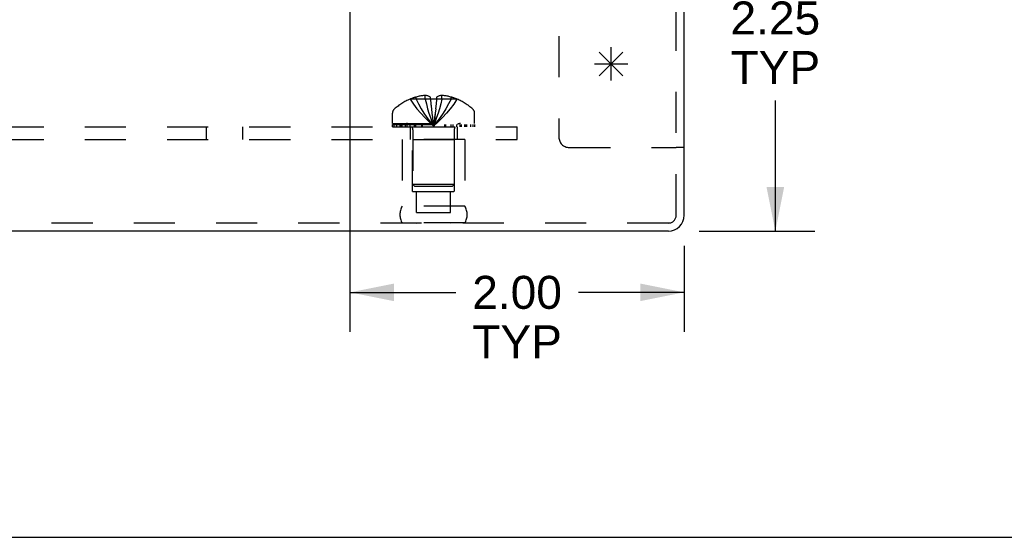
# Model space of a CAD drawing. Header units: inches. Extents: x 0 to 44.7, y 0 to 28.9.
# Tile 3 of 16: x 16.5 to 22.4, y 0 to 3.1. Entities that reach past the tile are written whole.
import ezdxf

# ---------------------------------------------------------------- set-up
doc = ezdxf.new("R2010")
doc.units = ezdxf.units.IN
doc.header["$LTSCALE"] = 2.460526
doc.header["$MEASUREMENT"] = 0
doc.linetypes.add('HIDDEN', pattern=[0.2, 0.1, -0.1])
doc.layers.get('0').update_dxf_attribs({"linetype": 'CONTINUOUS'})
for name, color, linetype in [('DEFAULT_2', 8, 'HIDDEN'), ('DIMENSIONS', 7, 'CONTINUOUS'), ('SPOTWELDS', 7, 'CONTINUOUS'), ('SUBPANEL', 7, 'CONTINUOUS')]:
    doc.layers.add(name, color=color, linetype=linetype)
doc.styles.get("Standard").update_dxf_attribs({"font": 'arial.ttf'})
doc.dimstyles.new('DIMSTYLE_1', dxfattribs={"dimtxt": 0.197368, "dimasz": 0.263158, "dimexe": 0.09, "dimexo": 0.07, "dimgap": 0.0375, "dimtad": 0, "dimtih": 1, "dimtoh": 1, "dimzin": 4, "dimdsep": 46, "dimtxsty": 'Standard', "dimblk": '_FILLED', "dimblk1": '_FILLED', "dimblk2": '_FILLED', "dimcen": 0.09, "dimadec": 3, "dimazin": 1, "dimtfac": 1, "dimtdec": 3, "dimtofl": 0, "dimtmove": 0, "dimatfit": 3, "dimldrblk": '_FILLED', "dimfxl": 0, "dimtolj": 1, "dimtzin": 4, "dimarcsym": 0})

# ---------------------------------------------------------------- blocks, each defined once
blk = doc.blocks.new('_FILLED')
at = {"color": 0, "linetype": 'ByBlock'}
blk.add_solid([(0, 0), (-1, 0.2), (-1, -0.2)], dxfattribs=at)
blk = doc.blocks.new('*D18')
at = {"layer": 'DIMENSIONS', "color": 2, "linetype": 'Continuous'}
for p, q in [((18.6372, 4.082), (21.2351, 4.082)), ((20.9983, 4.082), (20.9983, 3.304)), ((20.9983, 1.832), (20.9983, 2.6132)), ((20.5424, 1.832), (21.2351, 1.832))]:
    blk.add_line(p, q, dxfattribs=at)
at = {"layer": 'DIMENSIONS', "color": 2, "linetype": 'Continuous', "xscale": 0.2631578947, "yscale": 0.2631578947, "zscale": 0.2631578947}
for p, rotation in [((20.9983, 4.082), 90), ((20.9983, 1.832), 270)]:
    blk.add_blockref('_FILLED', p, dxfattribs=dict(at, rotation=rotation))
at = {"layer": 'DIMENSIONS', "color": 2, "linetype": 'Continuous', "insert": (20.9983, 3.2053), "char_height": 0.19737, "width": 0.536343, "attachment_point": 2, "line_spacing_factor": 0.9}
blk.add_mtext('2.25\\PTYP', dxfattribs=at)
blk = doc.blocks.new('*D19')
at = {"layer": 'DIMENSIONS', "color": 2, "linetype": 'Continuous'}
for p, q in [((18.453, 3.8978), (18.453, 1.2285)), ((20.453, 1.7426), (20.453, 1.2285)), ((18.453, 1.4653), (19.0861, 1.4653)), ((20.453, 1.4653), (19.8199, 1.4653))]:
    blk.add_line(p, q, dxfattribs=at)
at = {"layer": 'DIMENSIONS', "color": 2, "linetype": 'Continuous', "xscale": 0.2631578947, "yscale": 0.2631578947, "zscale": 0.2631578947, "rotation": 180}
blk.add_blockref('_FILLED', (18.453, 1.4653), dxfattribs=at)
at = {"layer": 'DIMENSIONS', "color": 2, "linetype": 'Continuous', "xscale": 0.2631578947, "yscale": 0.2631578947, "zscale": 0.2631578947}
blk.add_blockref('_FILLED', (20.453, 1.4653), dxfattribs=at)
at = {"layer": 'DIMENSIONS', "color": 2, "linetype": 'Continuous', "insert": (19.453, 1.564), "char_height": 0.19737, "width": 0.536343, "attachment_point": 2, "line_spacing_factor": 0.9}
blk.add_mtext('2.00\\PTYP', dxfattribs=at)

msp = doc.modelspace()

# ---------------------------------------------------------------- linework, layer by layer
at = {"color": 3, "linetype": 'Continuous'}
for p, q in [((20.453, 1.9268), (20.453, 5.141)), ((20.3582, 1.832), (10.5478, 1.832))]:
    msp.add_line(p, q, dxfattribs=at)
at = {"color": 7, "linetype": 'Continuous'}
for p, q in [((20.453, 2.332), (20.405, 2.332)), ((0, 0), (44.7368, 0))]:
    msp.add_line(p, q, dxfattribs=at)
at = {"color": 3, "linetype": 'Continuous'}
msp.add_arc((20.3582, 1.9268), 0.0948, 270, 360, dxfattribs=at)
at = {"layer": 'DEFAULT_2', "color": 8, "linetype": 'HIDDEN'}
for p, q in [((20.405, 1.9268), (20.405, 5.832)), ((19.703, 5.4588), (19.703, 2.394)), ((18.8127, 2.6209), (18.8125, 2.6212)), ((18.8137, 2.6212), (18.8127, 2.6209)), ((18.935, 2.6212), (18.8137, 2.6212)), ((18.8485, 2.6212), (18.8485, 2.6339)), ((18.9033, 2.6212), (18.9033, 2.6431)), ((18.935, 2.6212), (18.935, 2.6339)), ((18.935, 2.6212), (18.935, 2.6209)), ((18.971, 2.6212), (18.9684, 2.5919)), ((18.971, 2.6339), (18.971, 2.6212)), ((19.0923, 2.6212), (18.971, 2.6212)), ((18.971, 2.6212), (18.971, 2.6209)), ((19.0027, 2.6212), (19.0027, 2.6431)), ((19.0575, 2.6212), (19.0575, 2.6339)), ((19.0933, 2.6209), (19.0923, 2.6212)), ((19.0935, 2.6212), (19.0933, 2.6209)), ((18.707, 2.475), (18.707, 2.5363)), ((18.9685, 2.5922), (18.9657, 2.5638)), ((19.199, 2.475), (19.199, 2.5363)), ((18.707, 2.475), (19.199, 2.475)), ((18.9495, 2.4849), (18.953, 2.4602)), ((18.9495, 2.4848), (18.953, 2.4602)), ((18.7073, 2.47), (19.1987, 2.47)), ((18.7073, 2.455), (18.7073, 2.47)), ((18.7073, 2.455), (19.1987, 2.455)), ((18.7151, 2.47), (18.7151, 2.455)), ((18.7328, 2.455), (18.7328, 2.47)), ((18.7542, 2.455), (18.7542, 2.47)), ((18.7598, 2.47), (18.7598, 2.455)), ((18.7654, 2.455), (18.7654, 2.47)), ((18.7853, 2.455), (18.7853, 2.47)), ((18.7947, 2.455), (18.7947, 2.47)), ((18.8129, 2.455), (18.8129, 2.47)), ((18.829, 2.4378), (18.829, 2.11)), ((18.8361, 2.47), (18.8361, 2.455)), ((18.8471, 2.455), (18.8471, 2.47)), ((18.8822, 2.455), (18.8822, 2.47)), ((18.8863, 2.455), (18.8863, 2.47)), ((19.0197, 2.455), (19.0197, 2.47)), ((19.0238, 2.47), (19.0238, 2.455)), ((19.0589, 2.455), (19.0589, 2.47)), ((19.0699, 2.455), (19.0699, 2.47)), ((19.077, 2.4378), (19.077, 2.11)), ((19.0931, 2.455), (19.0931, 2.47)), ((19.1113, 2.47), (19.1113, 2.455)), ((19.1207, 2.455), (19.1207, 2.47)), ((19.1406, 2.455), (19.1406, 2.47)), ((19.1462, 2.455), (19.1462, 2.47)), ((19.1518, 2.455), (19.1518, 2.47)), ((19.1732, 2.47), (19.1732, 2.455)), ((19.1909, 2.455), (19.1909, 2.47)), ((19.1987, 2.47), (19.1987, 2.455)), ((19.141, 2.38), (18.765, 2.38)), ((18.765, 2.38), (18.765, 1.98)), ((18.828, 2.068), (18.828, 2.38)), ((19.078, 2.068), (19.078, 2.38)), ((19.141, 2.38), (19.141, 1.98)), ((19.765, 2.332), (20.405, 2.332)), ((18.828, 2.068), (19.078, 2.068)), ((19.077, 2.11), (18.829, 2.11)), ((18.839, 2.1), (18.829, 2.11)), ((18.839, 2.1), (19.067, 2.1)), ((18.8515, 1.943), (18.8515, 2.068)), ((19.0545, 1.943), (19.0545, 2.068)), ((19.067, 2.1), (19.077, 2.11)), ((19.141, 1.98), (18.765, 1.98)), ((18.8515, 1.943), (19.0545, 1.943)), ((20.3582, 1.88), (10.5478, 1.88)), ((19.141, 1.8802), (18.765, 1.8802)), ((18.765, 1.8802), (18.853, 1.88)), ((19.141, 1.8802), (19.053, 1.88))]:
    msp.add_line(p, q, dxfattribs=at)
for points in [[(18.8127, 2.6209), (18.8324, 2.5919), (18.8536, 2.5638), (18.8762, 2.5366), (18.9003, 2.5103), (18.9259, 2.4848), (18.953, 2.4602)], [(18.9033, 2.6431), (18.8982, 2.6427), (18.8931, 2.6423), (18.8879, 2.6417), (18.8827, 2.641), (18.8773, 2.6402), (18.8719, 2.6393), (18.8663, 2.6382), (18.8606, 2.637), (18.8546, 2.6355), (18.8485, 2.6339)], [(18.8485, 2.6212), (18.8631, 2.5922), (18.8789, 2.5641), (18.8958, 2.5368), (18.9137, 2.5104), (18.9328, 2.4849), (18.953, 2.4602)], [(18.935, 2.6339), (18.9309, 2.6358), (18.9269, 2.6374), (18.9229, 2.6388), (18.919, 2.64), (18.9151, 2.6411), (18.9112, 2.6419), (18.9072, 2.6426), (18.9033, 2.6431)], [(18.9033, 2.6212), (18.9103, 2.5922), (18.9178, 2.5641), (18.9258, 2.5368), (18.9343, 2.5104), (18.9434, 2.4849), (18.953, 2.4602)], [(18.971, 2.6209), (18.965, 2.6211), (18.959, 2.6212), (18.953, 2.6212), (18.947, 2.6212), (18.941, 2.6211), (18.935, 2.6209)], [(18.935, 2.6212), (18.9375, 2.5922), (18.9402, 2.5641), (18.9431, 2.5368), (18.9462, 2.5104), (18.9495, 2.4848)], [(18.935, 2.6209), (18.9376, 2.5919), (18.9403, 2.5638), (18.9432, 2.5366), (18.9462, 2.5103)], [(19.0027, 2.6212), (18.9957, 2.5922), (18.9882, 2.5641), (18.9802, 2.5368), (18.9717, 2.5104), (18.9626, 2.4849), (18.953, 2.4602)], [(19.0575, 2.6212), (19.0429, 2.5922), (19.0271, 2.5641), (19.0102, 2.5368), (18.9923, 2.5104), (18.9732, 2.4849), (18.953, 2.4602)], [(19.0933, 2.6209), (19.0736, 2.5919), (19.0524, 2.5638), (19.0298, 2.5366), (19.0057, 2.5103), (18.9801, 2.4848), (18.953, 2.4602)], [(19.0027, 2.6431), (18.9987, 2.6426), (18.9948, 2.6419), (18.9909, 2.6411), (18.987, 2.64), (18.9831, 2.6388), (18.9791, 2.6374), (18.9751, 2.6358), (18.971, 2.6339)], [(19.0575, 2.6339), (19.0514, 2.6355), (19.0454, 2.637), (19.0397, 2.6382), (19.0341, 2.6393), (19.0287, 2.6402), (19.0233, 2.641), (19.0181, 2.6417), (19.0129, 2.6423), (19.0078, 2.6427), (19.0027, 2.6431)], [(18.9629, 2.5368), (18.9598, 2.5104), (18.9565, 2.4849), (18.953, 2.4602)], [(18.9658, 2.5641), (18.9628, 2.5366), (18.9597, 2.5103), (18.9565, 2.4848)]]:
    msp.add_lwpolyline(points, dxfattribs=at)
for centre, radius, start, end in [((18.953, 2.293), 0.357, 113.17274, 130.93344), ((18.953, 2.293), 0.3566, 107.04066, 113.00172), ((18.953, 2.293), 0.3566, 66.99828, 72.95934), ((18.953, 2.293), 0.357, 49.06656, 66.82726), ((18.742, 2.5363), 0.035, 130.93344, 180), ((19.164, 2.5363), 0.035, 0, 49.06656), ((18.7918, 2.4378), 0.0372, 59.9503, 90), ((19.1142, 2.4378), 0.0372, 90, 120.0497), ((18.7918, 2.4378), 0.0372, 0, 27.53986), ((19.1142, 2.4378), 0.0372, 152.46014, 180), ((19.765, 2.394), 0.062, 180, 270), ((18.8516, 1.9301), 0.1, 150.05079, 209.94921), ((19.0544, 1.9301), 0.1, 330.05079, 29.94921), ((20.3582, 1.9268), 0.0468, 270, 360)]:
    msp.add_arc(centre, radius, start, end, dxfattribs=at)
at = {"layer": 'SPOTWELDS', "color": 40, "linetype": 'Continuous'}
for p, q in [((19.9448, 2.9028), (20.0862, 2.7613)), ((19.9448, 2.7613), (20.0862, 2.9028)), ((20.0155, 2.732), (20.0155, 2.932)), ((19.9155, 2.832), (20.1155, 2.832))]:
    msp.add_line(p, q, dxfattribs=at)
at = {"layer": 'SUBPANEL', "color": 8, "linetype": 'HIDDEN'}
for p, q in [((11.453, 2.455), (19.453, 2.455)), ((17.594, 2.38), (17.594, 2.455)), ((17.812, 2.38), (17.812, 2.455)), ((18.8125, 2.455), (18.8125, 2.38)), ((19.0935, 2.455), (19.0935, 2.38)), ((19.453, 2.38), (19.453, 2.455)), ((11.453, 2.38), (19.453, 2.38))]:
    msp.add_line(p, q, dxfattribs=at)

# ---------------------------------------------------------------- dimensions: what is measured, and where the dimension line sits
at = {"layer": 'DIMENSIONS', "color": 2, "linetype": 'Continuous'}
for base, p1, p2, angle, picture, middle in [((20.9983, 4.082), (20.4724, 1.832), (18.5672, 4.082), 90, '*D18', (20.9983, 2.9586)), ((18.453, 1.4653), (20.453, 1.8126), (18.453, 3.9678), 180, '*D19', (19.453, 1.3173))]:
    dim = msp.add_linear_dim(base=base, p1=p1, p2=p2, angle=angle, text='<>\\PTYP', dimstyle='DIMSTYLE_1', dxfattribs=at)
    dim.commit()
    dim.dimension.update_dxf_attribs({"geometry": picture, "text_midpoint": middle, "dimtype": 160})

doc.saveas('drawing.dxf')
